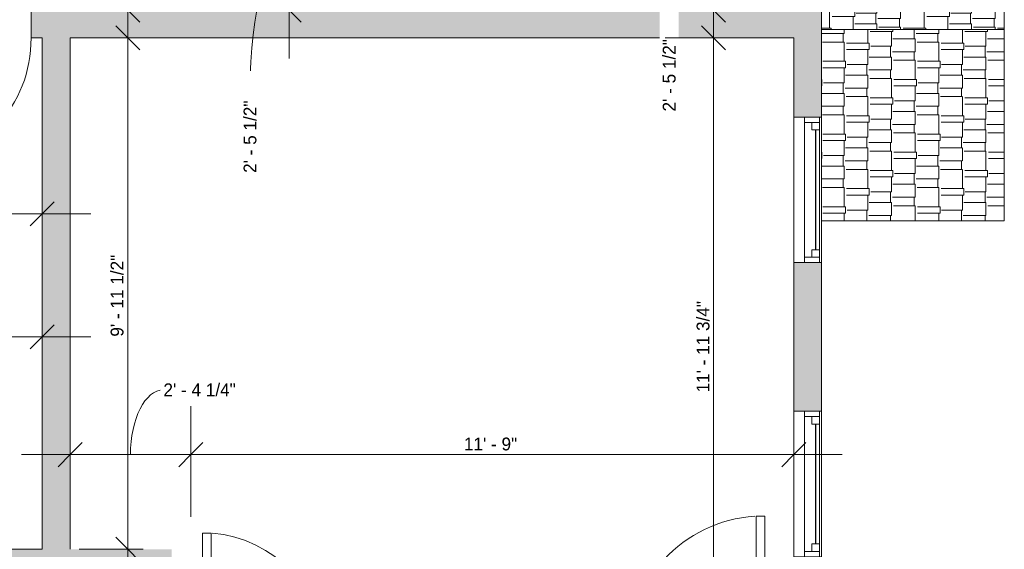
# Model space of a CAD drawing. Header units: inches. Extents: x -270 to 200, y -389 to 498.
# Tile 6 of 9: x -30 to 200, y -31 to 92. Entities that reach past the tile are written whole.
import ezdxf

# ---------------------------------------------------------------- set-up
doc = ezdxf.new("R2010")
doc.units = ezdxf.units.IN
doc.header["$MEASUREMENT"] = 0
for name, color, linetype, lineweight in [('A-ANNO-DIMS', 211, 'Continuous', 9), ('A-ANNO-DIMS-96', 211, 'Continuous', 9), ('A-DOOR', 31, 'Continuous', 9), ('A-GLAZ', 151, 'Continuous', 9), ('A-ROOF', 132, 'Continuous', 9), ('A-ROOF-PATT', 132, 'Continuous', 9), ('A-WALL', 90, 'Continuous', 9), ('A-WALL-PATT', 111, 'Continuous', 9)]:
    doc.layers.add(name, color=color, linetype=linetype, lineweight=lineweight)
doc.styles.add('Inter', font='txt', dxfattribs={"height": 3})
doc.dimstyles.new('Linear_-_1_32__Inter__Imperial__SMALL', dxfattribs={"dimscale": 12, "dimtxt": 3.974399, "dimasz": 0.46875, "dimexe": 0.944882, "dimexo": 0.629921, "dimgap": 0, "dimtad": 1, "dimrnd": 0.25, "dimzin": 1, "dimdsep": 46, "dimlunit": 4, "dimtxsty": 'Inter', "dimblk1": 'OBLIQUE', "dimblk2": 'OBLIQUE', "dimsah": 1, "dimcen": 0.09, "dimdle": 0.944882, "dimazin": 0, "dimtfac": 1, "dimtdec": 4, "dimtix": 1, "dimtmove": 0, "dimatfit": 3, "dimfxl": 1, "dimtvp": 1, "dimtfill": 1, "dimfrac": 2, "dimtolj": 1, "dimtzin": 0, "dimarcsym": 2})
doc.dimstyles.new('Linear_-_1_32__Inter__Imperial__SMALL_1', dxfattribs={"dimscale": 12, "dimtxt": 3.974399, "dimasz": 0.46875, "dimexe": 0.944882, "dimexo": 0.629921, "dimgap": 0, "dimtad": 1, "dimrnd": 0.25, "dimzin": 1, "dimdsep": 46, "dimlunit": 4, "dimtxsty": 'Inter', "dimblk1": 'OBLIQUE', "dimblk2": 'OBLIQUE', "dimsah": 1, "dimcen": 0.09, "dimdle": 0.944882, "dimazin": 0, "dimtfac": 1, "dimtdec": 4, "dimtix": 1, "dimtmove": 1, "dimatfit": 3, "dimfxl": 1, "dimtvp": 1, "dimtfill": 1, "dimfrac": 2, "dimtolj": 1, "dimtzin": 0, "dimarcsym": 2})
doc.dimstyles.new('Linear_-_1_32__Inter__Imperial__SMALL_2', dxfattribs={"dimscale": 12, "dimtxt": 3.974399, "dimasz": 0.46875, "dimexe": 0.944882, "dimexo": 0.629921, "dimgap": 0, "dimtad": 1, "dimrnd": 0.25, "dimzin": 1, "dimdsep": 46, "dimlunit": 4, "dimtxsty": 'Inter', "dimblk1": 'OBLIQUE', "dimblk2": 'OBLIQUE', "dimsah": 1, "dimcen": 0.09, "dimdle": 0.944882, "dimazin": 0, "dimtfac": 1, "dimtdec": 4, "dimtix": 1, "dimtmove": 2, "dimatfit": 3, "dimfxl": 1, "dimtvp": 1, "dimtfill": 1, "dimfrac": 2, "dimtolj": 1, "dimtzin": 0, "dimarcsym": 2})

# ---------------------------------------------------------------- blocks, each defined once
blk = doc.blocks.new('Planitar - Single Door_Flush Panel - 2_-8_ x 6_-8_-4191438-Unit 3236 Dimension Plan')
at = {"layer": 'A-DOOR', "lineweight": 18}
for p, q in [((13.99, 2.25), (13.99, 34.25)), ((16, 34.25), (13.99, 34.25)), ((16, 2.25), (16, 34.25)), ((16, 2.25), (13.99, 2.25))]:
    blk.add_line(p, q, dxfattribs=at)
at = {"layer": 'A-DOOR'}
blk.add_arc((15.77, 2.55), 31.77, 93.8608, 180.5412, dxfattribs=at)
blk = doc.blocks.new('Planitar - Single Door_Flush Panel - 2_-4_ x 6_-8_-4191041-Unit 3236 Dimension Plan')
at = {"layer": 'A-DOOR', "lineweight": 18}
for p, q in [((11.99, -3.25), (11.99, -31.25)), ((14, -3.25), (11.99, -3.25)), ((14, -3.25), (14, -31.25)), ((14, -31.25), (11.99, -31.25))]:
    blk.add_line(p, q, dxfattribs=at)
at = {"layer": 'A-DOOR'}
blk.add_arc((13.77, -3.55), 27.77, 179.3809, 265.8646, dxfattribs=at)
blk = doc.blocks.new('Planitar - Single Door_Flush Panel - 2_-6_ x 6_-8_-4191613-Unit 3236 Dimension Plan')
at = {"layer": 'A-DOOR', "lineweight": 18}
for p, q in [((12.99, 3.25), (12.99, 33.25)), ((15, 33.25), (12.99, 33.25)), ((15, 3.25), (15, 33.25)), ((15, 3.25), (12.99, 3.25))]:
    blk.add_line(p, q, dxfattribs=at)
at = {"layer": 'A-DOOR'}
blk.add_arc((14.77, 3.55), 29.77, 93.991, 180.5775, dxfattribs=at)
blk = doc.blocks.new('Planitar-Double-Hung-Single - 2_10_ x 3_10_-4192649-Unit 3236 Dimension Plan')
at = {"layer": 'A-GLAZ', "lineweight": 18}
for p, q in [((-17, 3.25), (-17, -3.25)), ((-17, 2.75), (-14, 2.75)), ((-15.75, 2.75), (-15.75, -0.75)), ((-14, 2.75), (-14, 1)), ((-1.1875, 2.75), (1.1875, 2.75)), ((14, 2.75), (17, 2.75)), ((14, 2.75), (14, 1)), ((15.75, 2.75), (15.75, -0.75)), ((17, -3.25), (17, 3.25)), ((-15.75, 1), (-14, 1)), ((15.75, 1), (14, 1)), ((-17, -0.75), (-15.75, -0.75)), ((15.75, -0.75), (17, -0.75))]:
    blk.add_line(p, q, dxfattribs=at)
at = {"layer": 'A-GLAZ'}
for p, q in [((17, 3.25), (-17, 3.25)), ((-14, 2.75), (-1.1875, 2.75)), ((1.1875, 2.75), (14, 2.75)), ((15.75, -0.75), (-15.75, -0.75)), ((-17, -3.25), (17, -3.25))]:
    blk.add_line(p, q, dxfattribs=at)
at = {"layer": 'A-GLAZ', "lineweight": 25}
blk.add_line((-14, 1.875), (14, 1.875), dxfattribs=at)
blk = doc.blocks.new('DIMBLOCK19-Unit 3236 Dimension Plan')
at = {"layer": 'A-ANNO-DIMS-96'}
for p, q in [((-58.98, 43.52), (-58.98, 58.44)), ((-24.98, 43.52), (-24.98, 58.44)), ((-70.32, 47.1), (-13.64, 47.1)), ((-58.98, 47.1), (-58.98, 43.52)), ((-24.98, 47.1), (-24.98, 43.52))]:
    blk.add_line(p, q, dxfattribs=at)
at = {"layer": 'A-ANNO-DIMS-96', "lineweight": 35}
for p, q in [((-58.98, 47.1), (-56.17, 49.92)), ((-24.98, 47.1), (-22.17, 49.92)), ((-58.98, 47.1), (-61.79, 44.29)), ((-24.98, 47.1), (-27.79, 44.29))]:
    blk.add_line(p, q, dxfattribs=at)
at = {"layer": 'A-ANNO-DIMS-96', "color": 0, "insert": (-52.04, 51.1), "char_height": 3, "width": 16.9906, "attachment_point": 1, "line_spacing_factor": 0.9936, "style": 'Inter', "bg_fill": 3, "box_fill_scale": 1.25, "bg_fill_color": 256, "bg_fill_true_color": 13158600, "bg_fill_transparency": 0}
blk.add_mtext('2\' - 10"', dxfattribs=at)
blk = doc.blocks.new('_Oblique')
at = {"color": 0, "linetype": 'ByBlock', "lineweight": -2}
blk.add_line((-0.5, -0.5), (0.5, 0.5), dxfattribs=at)
blk = doc.blocks.new('DIMBLOCK21-Unit 3236 Dimension Plan')
at = {"layer": 'A-ANNO-DIMS-96'}
for p, q in [((-65.73, 14.81), (-65.73, 29.73)), ((-24.98, 14.81), (-24.98, 29.73)), ((-77.07, 18.39), (-13.64, 18.39)), ((-65.73, 18.39), (-65.73, 14.81)), ((-24.98, 18.39), (-24.98, 14.81))]:
    blk.add_line(p, q, dxfattribs=at)
at = {"layer": 'A-ANNO-DIMS-96', "lineweight": 35}
for p, q in [((-65.73, 18.39), (-62.92, 21.2)), ((-24.98, 18.39), (-22.17, 21.2)), ((-65.73, 18.39), (-68.54, 15.58)), ((-24.98, 18.39), (-27.79, 15.58))]:
    blk.add_line(p, q, dxfattribs=at)
at = {"layer": 'A-ANNO-DIMS-96', "color": 0, "insert": (-55.56, 22.38), "char_height": 3, "width": 24.5022, "attachment_point": 1, "line_spacing_factor": 0.9936, "style": 'Inter', "bg_fill": 3, "box_fill_scale": 1.25, "bg_fill_color": 256, "bg_fill_true_color": 13158600, "bg_fill_transparency": 0}
blk.add_mtext('3\' - 4 3/4"', dxfattribs=at)
blk = doc.blocks.new('DIMBLOCK22-Unit 3236 Dimension Plan')
at = {"layer": 'A-ANNO-DIMS-96'}
for p, q in [((-18.48, -12.74), (-18.48, 2.18)), ((9.77, -23.72), (9.77, 2.18)), ((-29.82, -9.16), (9.77, -9.16)), ((-18.48, -9.16), (-18.48, -12.74)), ((9.77, -9.16), (9.77, -23.72))]:
    blk.add_line(p, q, dxfattribs=at)
at = {"layer": 'A-ANNO-DIMS-96', "lineweight": 35}
for p, q in [((-18.48, -9.16), (-15.67, -6.35)), ((9.77, -9.16), (12.58, -6.35)), ((-18.48, -9.16), (-21.29, -11.97)), ((9.77, -9.16), (6.96, -11.97))]:
    blk.add_line(p, q, dxfattribs=at)
at = {"layer": 'A-ANNO-DIMS-96'}
blk.add_ellipse((3.36, -9.16), major_axis=(0, 15.14), ratio=0.509786, start_param=0, end_param=1.570796, dxfattribs=at)
at = {"layer": 'A-ANNO-DIMS-96', "color": 0, "insert": (3.36, 7.48), "char_height": 3, "width": 23.4887, "attachment_point": 1, "line_spacing_factor": 0.9936, "style": 'Inter', "bg_fill": 3, "box_fill_scale": 1.25, "bg_fill_color": 256, "bg_fill_true_color": 13158600, "bg_fill_transparency": 0}
blk.add_mtext('2\' - 4 1/4"', dxfattribs=at)
blk = doc.blocks.new('DIMBLOCK23-Unit 3236 Dimension Plan')
at = {"layer": 'A-ANNO-DIMS-96'}
for p, q in [((9.77, -23.72), (9.77, 2.18)), ((150.77, -12.74), (150.77, 2.18)), ((9.77, -9.16), (162.11, -9.16)), ((9.77, -9.16), (9.77, -23.72)), ((150.77, -9.16), (150.77, -12.74))]:
    blk.add_line(p, q, dxfattribs=at)
at = {"layer": 'A-ANNO-DIMS-96', "lineweight": 35}
for p, q in [((9.77, -9.16), (12.58, -6.35)), ((150.77, -9.16), (153.58, -6.35)), ((9.77, -9.16), (6.96, -11.97)), ((150.77, -9.16), (147.96, -11.97))]:
    blk.add_line(p, q, dxfattribs=at)
at = {"layer": 'A-ANNO-DIMS-96', "color": 0, "insert": (73.64, -5.17), "char_height": 3, "width": 15.9175, "attachment_point": 1, "line_spacing_factor": 0.9936, "style": 'Inter', "bg_fill": 3, "box_fill_scale": 1.25, "bg_fill_color": 256, "bg_fill_true_color": 13158600, "bg_fill_transparency": 0}
blk.add_mtext('11\' - 9"', dxfattribs=at)
blk = doc.blocks.new('DIMBLOCK47-Unit 3236 Dimension Plan')
at = {"layer": 'A-ANNO-DIMS-96'}
for p, q in [((-5, 83.39), (-5, 186.06)), ((-6.04, 174.72), (6.34, 174.72)), ((-5, 174.72), (-6.04, 174.72)), ((-1.42, 94.72), (-16.34, 94.72)), ((-5, 94.72), (-1.42, 94.72))]:
    blk.add_line(p, q, dxfattribs=at)
at = {"layer": 'A-ANNO-DIMS-96', "lineweight": 35}
for p, q in [((-5, 174.72), (-7.81, 177.54)), ((-5, 174.72), (-2.19, 171.91)), ((-5, 94.72), (-7.81, 97.54)), ((-5, 94.72), (-2.19, 91.91))]:
    blk.add_line(p, q, dxfattribs=at)
at = {"layer": 'A-ANNO-DIMS-96', "color": 0, "insert": (-8.99, 121.29), "char_height": 3, "width": 14.904, "attachment_point": 1, "rotation": 90, "line_spacing_factor": 0.9936, "style": 'Inter', "bg_fill": 3, "box_fill_scale": 1.25, "bg_fill_color": 256, "bg_fill_true_color": 13158600, "bg_fill_transparency": 0}
blk.add_mtext('6\' - 8"', dxfattribs=at)
blk = doc.blocks.new('DIMBLOCK52-Unit 3236 Dimension Plan')
at = {"layer": 'A-ANNO-DIMS-96'}
for p, q in [((32.79, 135.56), (32.79, 83.39)), ((29.21, 124.22), (44.13, 124.22)), ((32.79, 124.22), (29.21, 124.22)), ((29.21, 94.72), (44.13, 94.72)), ((32.79, 94.72), (29.21, 94.72))]:
    blk.add_line(p, q, dxfattribs=at)
at = {"layer": 'A-ANNO-DIMS-96', "lineweight": 35}
for p, q in [((32.79, 124.22), (29.98, 127.04)), ((32.79, 124.22), (35.61, 121.41)), ((32.79, 94.72), (29.98, 97.54)), ((32.79, 94.72), (35.61, 91.91))]:
    blk.add_line(p, q, dxfattribs=at)
at = {"layer": 'A-ANNO-DIMS-96'}
blk.add_ellipse((32.79, 75.9), major_axis=(0, 33.57), ratio=0.273443, start_param=0, end_param=1.570796, dxfattribs=at)
at = {"layer": 'A-ANNO-DIMS-96', "color": 0, "insert": (22.1, 56.67), "char_height": 3, "width": 23.0714, "attachment_point": 1, "rotation": 90, "line_spacing_factor": 0.9936, "style": 'Inter', "bg_fill": 3, "box_fill_scale": 1.25, "bg_fill_color": 256, "bg_fill_true_color": 13158600, "bg_fill_transparency": 0}
blk.add_mtext('2\' - 5 1/2"', dxfattribs=at)
blk = doc.blocks.new('DIMBLOCK53-Unit 3236 Dimension Plan')
at = {"layer": 'A-ANNO-DIMS-96'}
for p, q in [((-5, -42.61), (-5, 99.56)), ((-1.42, 88.22), (-16.34, 88.22)), ((-5, 88.22), (-1.42, 88.22)), ((-1.42, -31.28), (-16.34, -31.28)), ((-5, -31.28), (-1.42, -31.28))]:
    blk.add_line(p, q, dxfattribs=at)
at = {"layer": 'A-ANNO-DIMS-96', "lineweight": 35}
for p, q in [((-5, 88.22), (-7.81, 91.04)), ((-5, 88.22), (-2.19, 85.41)), ((-5, -31.28), (-7.81, -28.46)), ((-5, -31.28), (-2.19, -34.09))]:
    blk.add_line(p, q, dxfattribs=at)
at = {"layer": 'A-ANNO-DIMS-96', "color": 0, "insert": (-8.99, 18.41), "char_height": 3, "width": 24.1445, "attachment_point": 1, "rotation": 90, "line_spacing_factor": 0.9936, "style": 'Inter', "bg_fill": 3, "box_fill_scale": 1.25, "bg_fill_color": 256, "bg_fill_true_color": 13158600, "bg_fill_transparency": 0}
blk.add_mtext('9\' - 11 1/2"', dxfattribs=at)
blk = doc.blocks.new('DIMBLOCK68-Unit 3236 Dimension Plan')
at = {"layer": 'A-ANNO-DIMS-96'}
for p, q in [((132.04, 83.39), (132.04, 135.56)), ((135.62, 124.22), (120.7, 124.22)), ((132.04, 124.22), (135.62, 124.22)), ((135.62, 94.72), (120.7, 94.72)), ((132.04, 94.72), (135.62, 94.72))]:
    blk.add_line(p, q, dxfattribs=at)
at = {"layer": 'A-ANNO-DIMS-96', "lineweight": 35}
for p, q in [((132.04, 124.22), (129.23, 127.04)), ((132.04, 124.22), (134.85, 121.41)), ((132.04, 94.72), (129.23, 97.54)), ((132.04, 94.72), (134.85, 91.91))]:
    blk.add_line(p, q, dxfattribs=at)
at = {"layer": 'A-ANNO-DIMS-96'}
blk.add_ellipse((132.04, 90.26), major_axis=(0, 19.21), ratio=0.540698, start_param=0, end_param=1.570796, dxfattribs=at)
at = {"layer": 'A-ANNO-DIMS-96', "color": 0, "insert": (120.14, 71.03), "char_height": 3, "width": 23.0714, "attachment_point": 1, "rotation": 90, "line_spacing_factor": 0.9936, "style": 'Inter', "bg_fill": 3, "box_fill_scale": 1.25, "bg_fill_color": 256, "bg_fill_true_color": 13158600, "bg_fill_transparency": 0}
blk.add_mtext('2\' - 5 1/2"', dxfattribs=at)
blk = doc.blocks.new('DIMBLOCK69-Unit 3236 Dimension Plan')
at = {"layer": 'A-ANNO-DIMS-96'}
for p, q in [((132.04, -66.86), (132.04, 99.56)), ((135.62, 88.22), (120.7, 88.22)), ((132.04, 88.22), (135.62, 88.22)), ((135.62, -55.53), (120.7, -55.53)), ((132.04, -55.53), (135.62, -55.53))]:
    blk.add_line(p, q, dxfattribs=at)
at = {"layer": 'A-ANNO-DIMS-96', "lineweight": 35}
for p, q in [((132.04, 88.22), (129.23, 91.04)), ((132.04, 88.22), (134.85, 85.41)), ((132.04, -55.53), (129.23, -52.71)), ((132.04, -55.53), (134.85, -58.34))]:
    blk.add_line(p, q, dxfattribs=at)
at = {"layer": 'A-ANNO-DIMS-96', "color": 0, "insert": (128.05, 5.37), "char_height": 3, "width": 26.3503, "attachment_point": 1, "rotation": 90, "line_spacing_factor": 0.9936, "style": 'Inter', "bg_fill": 3, "box_fill_scale": 1.25, "bg_fill_color": 256, "bg_fill_true_color": 13158600, "bg_fill_transparency": 0}
blk.add_mtext('11\' - 11 3/4"', dxfattribs=at)

msp = doc.modelspace()

# ---------------------------------------------------------------- hatches: boundary and pattern name
at = {"layer": 'A-ROOF-PATT'}
h = msp.add_hatch(dxfattribs=at)
h.set_pattern_fill('FP_3', color=256, style=0, pattern_type=2)
h.set_pattern_definition([(90, (70.687, 46), (-5.53, 12.75), [3, -2.5, 3.5, -1.5, -6.5]), (90, (70.687, 46), (-5.53, 12.75), [-10.5, 4.5, -2]), (90, (70.457, 49), (-5.53, 12.75), [2.5, -9.5, 2, -3]), (90, (71.033, 55), (-5.53, 12.75), [1.5, -15.5]), (180, (70.687, 46), (-5.53, -4.25), [5.299, -16.82]), (180, (70.687, 49), (-5.53, -4.25), [5.184, -16.935]), (180, (70.687, 51.5), (-5.53, -4.25), [4.839, -17.281]), (180, (71.033, 55), (-5.53, -4.25), [5.299, -16.82]), (180, (71.033, 56.5), (-5.53, -4.25), [5.299, -16.82]), (180, (70.687, 61), (-5.53, -4.25), [5.069, -17.05])])
h.paths.add_polyline_path([(157.272, 90.225), (200.022, 90.225), (200.022, 136.225), (157.272, 136.225), (157.272, 94.725)], flags=0)
h = msp.add_hatch(dxfattribs=at)
h.set_pattern_fill('FP_2', color=256, style=0, pattern_type=2)
h.set_pattern_definition([(90, (68.541, 0), (-5.53, 12.75), [3, -2.5, 3.5, -1.5, -6.5]), (90, (68.541, 0), (-5.53, 12.75), [-10.5, 4.5, -2]), (90, (68.311, 3), (-5.53, 12.75), [2.5, -9.5, 2, -3]), (90, (68.887, 9), (-5.53, 12.75), [1.5, -15.5]), (180, (68.541, 0), (-5.53, -4.25), [5.299, -16.82]), (180, (68.541, 3), (-5.53, -4.25), [5.184, -16.935]), (180, (68.541, 5.5), (-5.53, -4.25), [4.839, -17.281]), (180, (68.887, 9), (-5.53, -4.25), [5.299, -16.82]), (180, (68.887, 10.5), (-5.53, -4.25), [5.299, -16.82]), (180, (68.541, 15), (-5.53, -4.25), [5.069, -17.05])])
h.paths.add_polyline_path([(200.022, 45.475), (200.022, 90.225), (157.272, 90.225), (157.272, 45.475)], flags=0)
at = {"layer": 'A-WALL-PATT'}
h = msp.add_hatch(color=9, dxfattribs=at)
h.paths.add_polyline_path([(157.272, 88.225), (157.272, 94.725), (-27.603, 94.725), (-27.603, 88.225), (150.772, 88.225)], flags=0)
h.paths.add_polyline_path([(-57.603, 88.225), (-57.603, 94.725), (-65.478, 94.725), (-65.478, 88.225), (-58.978, 88.225)], flags=0)
for points in [[(-18.478, -31.275), (-18.478, 88.225), (-24.978, 88.225), (-24.978, -31.275), (-24.072, -31.275)], [(5.272, -39.275), (5.272, -31.275), (-129.978, -31.275), (-129.978, -39.275), (-24.072, -39.275)]]:
    msp.add_hatch(color=9, dxfattribs=at).paths.add_polyline_path(points, flags=0)
h = msp.add_hatch(color=9, dxfattribs=at)
h.paths.add_polyline_path([(157.272, -60.025), (157.272, -33.025), (150.772, -33.025), (150.772, -60.025)], flags=0)
h.paths.add_polyline_path([(157.272, 0.975), (157.272, 35.725), (150.772, 35.725), (150.772, 0.975)], flags=0)
h.paths.add_polyline_path([(157.272, 69.725), (157.272, 88.225), (150.772, 88.225), (150.772, 69.725)], flags=0)

# ---------------------------------------------------------------- linework, layer by layer
at = {"layer": 'A-ROOF'}
for p, q in [((200.022, 136.225), (200.022, 45.475)), ((200.022, 90.225), (157.272, 90.225)), ((200.022, 45.475), (157.272, 45.475))]:
    msp.add_line(p, q, dxfattribs=at)
at = {"layer": 'A-WALL'}
for p, q in [((157.272, 69.725), (157.272, 196.225)), ((-27.603, 94.725), (-27.603, 88.225)), ((-27.603, 88.225), (-24.978, 88.225)), ((-24.978, 88.225), (-24.978, -31.275)), ((-18.478, -31.275), (-18.478, 88.225)), ((-18.478, 88.225), (150.772, 88.225)), ((150.772, 88.225), (150.772, 69.725)), ((150.772, 35.725), (150.772, 0.975)), ((157.272, 0.975), (157.272, 35.725)), ((-24.978, -31.275), (-129.978, -31.275))]:
    msp.add_line(p, q, dxfattribs=at)

# ---------------------------------------------------------------- block references
at = {"layer": 'A-DOOR', "rotation": 180}
for name, p in [('Planitar - Single Door_Flush Panel - 2_-6_ x 6_-8_-4191613-Unit 3236 Dimension Plan', (-42.603, 91.475)), ('Planitar - Single Door_Flush Panel - 2_-4_ x 6_-8_-4191041-Unit 3236 Dimension Plan', (26.522, -58.775))]:
    msp.add_blockref(name, p, dxfattribs=at)
at = {"layer": 'A-DOOR'}
msp.add_blockref('Planitar - Single Door_Flush Panel - 2_-8_ x 6_-8_-4191438-Unit 3236 Dimension Plan', (128.022, -57.775), dxfattribs=at)
at = {"layer": 'A-GLAZ', "rotation": 269.9999999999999}
for p in [(154.022, 52.725), (154.022, -16.025)]:
    msp.add_blockref('Planitar-Double-Hung-Single - 2_10_ x 3_10_-4192649-Unit 3236 Dimension Plan', p, dxfattribs=at)

# ---------------------------------------------------------------- next in the draw order: dimensions: what is measured, and where the dimension line sits
at = {"layer": 'A-ANNO-DIMS'}
for base, p1, p2, dimstyle, override, picture, middle in [((-5.001, 174.725), (-8.978, 94.725), (1.522, 174.725), 'Linear_-_1_32__Inter__Imperial__SMALL_2', {"dimpost": '<>', "dimfxl": 80.686192}, 'DIMBLOCK47-Unit 3236 Dimension Plan', (-6.994, 128.744)), ((32.795, 94.725), (36.772, 124.225), (36.772, 94.725), 'Linear_-_1_32__Inter__Imperial__SMALL_1', {"dimpost": '<>', "dimfxl": 29.5}, 'DIMBLOCK52-Unit 3236 Dimension Plan', (24.104, 68.21)), ((132.039, 124.225), (128.062, 94.725), (128.062, 124.225), 'Linear_-_1_32__Inter__Imperial__SMALL_1', {"dimpost": '<>', "dimfxl": 29.5}, 'DIMBLOCK68-Unit 3236 Dimension Plan', (122.14, 82.57))]:
    dim = msp.add_linear_dim(base=base, p1=p1, p2=p2, angle=90, dimstyle=dimstyle, override=override, dxfattribs=at)
    dim.commit()
    dim.dimension.update_dxf_attribs({"geometry": picture, "text_midpoint": middle, "dimtype": 160, "text_rotation": 90})
for base, p1, p2, dimstyle, override, picture, middle in [((-24.978, 47.104), (-58.978, 51.082), (-24.978, 51.082), 'Linear_-_1_32__Inter__Imperial__SMALL_2', {"dimpost": '<>', "dimfxl": 34}, 'DIMBLOCK19-Unit 3236 Dimension Plan', (-43.541, 49.098)), ((9.772, -9.162), (-18.478, -5.185), (9.772, -31.275), 'Linear_-_1_32__Inter__Imperial__SMALL_1', {"dimpost": '<>', "dimfxl": 38.454817}, 'DIMBLOCK22-Unit 3236 Dimension Plan', (15.109, 5.485))]:
    dim = msp.add_linear_dim(base=base, p1=p1, p2=p2, dimstyle=dimstyle, override=override, dxfattribs=at)
    dim.commit()
    dim.dimension.update_dxf_attribs({"geometry": picture, "text_midpoint": middle, "dimtype": 160})
dim = msp.add_linear_dim(base=(-24.978, 18.39), p1=(-65.728, 22.367), p2=(-24.978, 22.367), dimstyle='Linear_-_1_32__Inter__Imperial__SMALL', override={"dimpost": '<>', "dimfxl": 40.75}, dxfattribs=at)
dim.commit()
dim.dimension.update_dxf_attribs({"geometry": 'DIMBLOCK21-Unit 3236 Dimension Plan', "text_midpoint": (-45.353, 20.186)})

# ---------------------------------------------------------------- next in the draw order: dimensions: what is measured, and where the dimension line sits
dim = msp.add_linear_dim(base=(-5.001, 88.225), p1=(-8.978, -31.275), p2=(-8.978, 88.225), angle=90, dimstyle='Linear_-_1_32__Inter__Imperial__SMALL', override={"dimpost": '<>', "dimfxl": 119.5}, dxfattribs=at)
dim.commit()
dim.dimension.update_dxf_attribs({"geometry": 'DIMBLOCK53-Unit 3236 Dimension Plan', "text_midpoint": (-6.797, 28.475)})
dim = msp.add_linear_dim(base=(150.772, -9.162), p1=(9.772, -31.275), p2=(150.772, -5.185), dimstyle='Linear_-_1_32__Inter__Imperial__SMALL', override={"dimpost": '<>', "dimfxl": 143.393551}, dxfattribs=at)
dim.commit()
dim.dimension.update_dxf_attribs({"geometry": 'DIMBLOCK23-Unit 3236 Dimension Plan', "text_midpoint": (80.272, -7.619)})

# ---------------------------------------------------------------- next in the draw order: dimensions: what is measured, and where the dimension line sits
dim = msp.add_linear_dim(base=(132.039, 88.225), p1=(128.062, -55.525), p2=(128.062, 88.225), angle=90, dimstyle='Linear_-_1_32__Inter__Imperial__SMALL', override={"dimpost": '<>', "dimfxl": 143.75}, dxfattribs=at)
dim.commit()
dim.dimension.update_dxf_attribs({"geometry": 'DIMBLOCK69-Unit 3236 Dimension Plan', "text_midpoint": (130.243, 16.35)})

doc.saveas('drawing.dxf')
